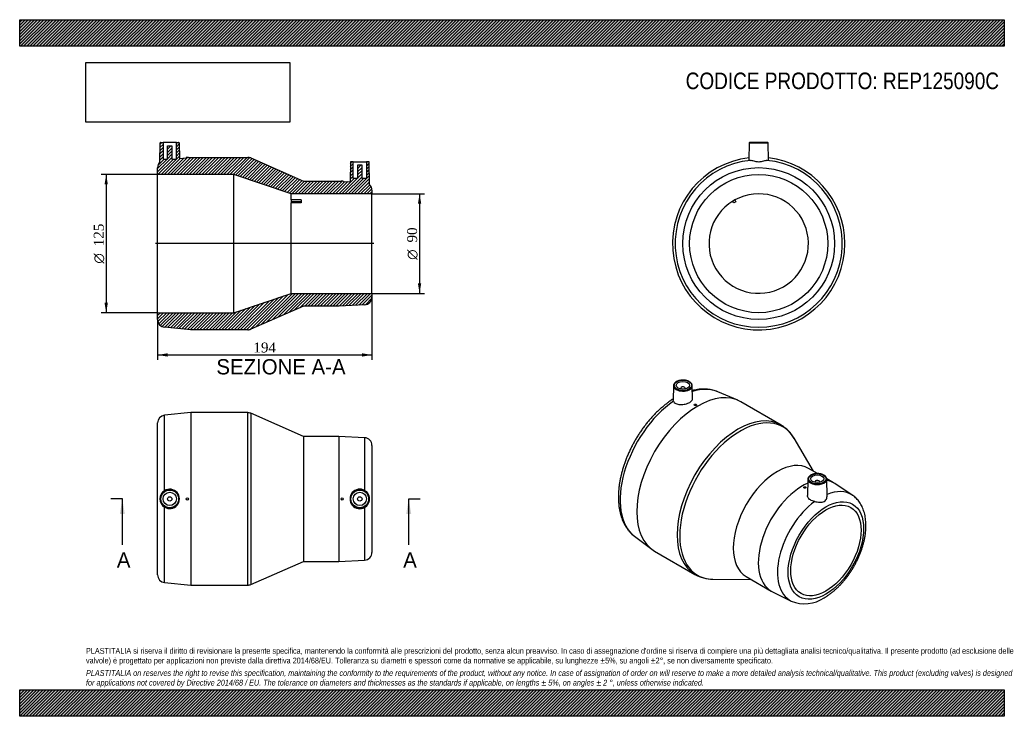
# Model space of a CAD drawing. Header units: millimetres. Extents: x 0 to 891, y 0 to 630.
import ezdxf
from ezdxf.enums import TextEntityAlignment as Align
from ezdxf.lldxf.tags import DXFTag

# ---------------------------------------------------------------- set-up
doc = ezdxf.new("R2010")
doc.units = ezdxf.units.MM
doc.header["$LTSCALE"] = 3
for name, color, linetype in [('Default', 7, 'Continuous'), ('DV4_Default', 7, 'Continuous'), ('REP125090C', 7, 'Continuous')]:
    doc.layers.add(name, color=color, linetype=linetype)
doc.styles.add('SEACAD_Solid_Edge_ANSI', font='seans.ttf')
doc.styles.add('SEACAD_Solid_Edge_ANSI1_Symbols', font='semeca1.ttf')
doc.styles.add('SEACAD_Times_New_Roman', font='times.ttf')
tags = doc.linetypes.add('CENTER2', pattern=[28.575, 19.05, -3.175, 3.175, -3.175]).pattern_tags.tags
tags[10:11] = [DXFTag(74, 4), DXFTag(75, 0), DXFTag(340, '0'), DXFTag(46, 0.0), DXFTag(50, 0.0), DXFTag(44, 0.0), DXFTag(45, 0.0)]
tags[8:9] = [DXFTag(74, 4), DXFTag(75, 0), DXFTag(340, '0'), DXFTag(46, 0.0), DXFTag(50, 0.0), DXFTag(44, 0.0), DXFTag(45, 0.0)]
tags[6:7] = [DXFTag(74, 4), DXFTag(75, 0), DXFTag(340, '0'), DXFTag(46, 0.0), DXFTag(50, 0.0), DXFTag(44, 0.0), DXFTag(45, 0.0)]
tags[4:5] = [DXFTag(74, 4), DXFTag(75, 0), DXFTag(340, '0'), DXFTag(46, 0.0), DXFTag(50, 0.0), DXFTag(44, 0.0), DXFTag(45, 0.0)]
doc.dimstyles.new('ANSImm', dxfattribs={"dimtxt": 9, "dimasz": 9, "dimexe": 4.5, "dimexo": 0, "dimgap": 2.25, "dimtad": 1, "dimdsep": 46, "dimtxsty": 'SEACAD_Times_New_Roman', "dimblk1": '_SE_FILLED', "dimblk2": '_SE_FILLED', "dimsah": 1, "dimcen": 4.5, "dimazin": 0, "dimtfac": 0.85, "dimtdec": 3, "dimtofl": 0, "dimtmove": 0, "dimatfit": 3, "dimfxl": 1, "dimarcsym": 0})
picture_1 = doc.add_image_def('image1.jpg', size_in_pixel=(4302, 1260))

# ---------------------------------------------------------------- blocks, each defined once
blk = doc.blocks.new('SE')
at = {"layer": 'REP125090C', "color": 7, "linetype": 'Continuous'}
for p, q in [((154.77, 274.61), (131.07, 272.25)), ((131.07, 204.04), (131.07, 272.25)), ((154.77, 274.61), (154.77, 118.61)), ((206.3, 274.61), (154.77, 274.61)), ((206.3, 118.61), (206.3, 274.61)), ((209.11, 274.03), (209.11, 119.2)), ((256.77, 253.11), (209.11, 274.03)), ((124.77, 127.95), (124.77, 265.28)), ((256.77, 253.11), (256.77, 140.11)), ((288.77, 253.11), (256.77, 253.11)), ((288.77, 253.11), (288.77, 140.11)), ((312.12, 251.95), (288.77, 253.11)), ((312.12, 251.95), (312.12, 204.31)), ((318.77, 244.96), (318.77, 148.27)), ((131.07, 120.98), (131.07, 189.19)), ((312.12, 188.92), (312.12, 141.28)), ((209.11, 119.2), (256.77, 140.11)), ((256.77, 140.11), (288.77, 140.11)), ((288.77, 140.11), (312.12, 141.28)), ((131.07, 120.98), (154.77, 118.61)), ((154.77, 118.61), (206.3, 118.61))]:
    blk.add_line(p, q, dxfattribs=at)
for centre, radius in [((135.77, 196.61), 8.51), ((307.77, 196.61), 8.51), ((135.77, 196.61), 8.01), ((135.77, 196.61), 6), ((135.77, 196.61), 2), ((151.77, 196.61), 1), ((291.77, 196.61), 1), ((307.77, 196.61), 8.01), ((307.77, 196.61), 6), ((307.77, 196.61), 2)]:
    blk.add_circle(centre, radius, dxfattribs=at)
for centre, radius, start, end in [((131.77, 265.28), 7, 95.71059, 180), ((206.3, 267.61), 7, 66.30931, 90), ((311.77, 244.96), 7, 0, 87.13759), ((135.75, 196.61), 8.77, 237.78164, 122.21836), ((307.78, 196.61), 8.83, 60.58479, 299.41521), ((135.72, 196.61), 8.76, 122.03844, 237.96156), ((307.81, 196.61), 8.81, 299.25064, 60.74936), ((311.77, 148.27), 7, 272.86241, 0), ((131.77, 127.95), 7, 180, 264.28941), ((206.3, 125.61), 7, 270, 293.69069)]:
    blk.add_arc(centre, radius, start, end, dxfattribs=at)
blk = doc.blocks.new('SE1')
at = {"layer": 'REP125090C', "color": 7, "linetype": 'Continuous'}
for p, q in [((591.64, 299.02), (591.36, 285.96)), ((598.15, 296.75), (598.15, 296.09)), ((602.15, 296.09), (602.15, 296.75)), ((608.91, 287.14), (608.66, 299.02)), ((649.73, 285.87), (631.87, 293.45)), ((610.46, 281.81), (610.46, 281.5)), ((612.46, 281.62), (612.46, 281.81)), ((689.02, 263.41), (652.58, 284.44)), ((718.45, 221.59), (700.81, 251.51)), ((721.98, 219.55), (713.96, 224.18)), ((713.26, 214.51), (712.95, 199.83)), ((736.58, 211.12), (730.26, 214.77)), ((730.61, 199.09), (730.28, 214.51)), ((709.46, 207.1), (709.46, 207)), ((711.46, 206.94), (711.46, 207.1)), ((719.77, 212.24), (719.77, 211.59)), ((723.77, 211.59), (723.77, 212.24)), ((753.47, 199.98), (737.57, 210.51)), ((556.43, 162.78), (571.92, 151.11)), ((574.58, 149.34), (611.02, 128.31)), ((657.46, 126.32), (680.08, 113.26)), ((627.22, 124.04), (661.95, 123.73)), ((681.1, 112.71), (698.17, 104.2))]:
    blk.add_line(p, q, dxfattribs=at)
for centre, radius, start, end in [((672.69, 235.41), 32.39, 29.50246, 59.79644), ((627.03, 156.21), 32.15, 240.05767, 270.44675), ((710.35, 133.12), 31.36, 247.1536, 304.46995)]:
    blk.add_arc(centre, radius, start, end, dxfattribs=at)
for centre, major_axis in [((600.15, 299.36), (-8.01, 0)), ((600.15, 299.36), (-6, 0)), ((611.46, 281.81), (-1, 0)), ((721.77, 214.85), (-8.01, 0)), ((721.77, 214.85), (6, 0)), ((710.46, 207.1), (1, 0)), ((729.55, 149.94), (-24.17, -41.86)), ((729.55, 149.94), (-22.5, -38.97))]:
    blk.add_ellipse(centre, major_axis=major_axis, ratio=0.57735, dxfattribs=at)
for centre, major_axis, start_param, end_param in [((613.58, 216.89), (-39, -67.55), 3.141593, 6.283185), ((600.15, 298.96), (8.51, 0), 3.12925, 6.231594), ((600.15, 298.96), (8.51, 0), 3.08061, 3.12925), ((600.15, 296.75), (-2, 0), 2.451775, 6.283185), ((600.15, 296.75), (-2, 0), 0, 0.689817), ((600.15, 298.96), (8.51, 0), 6.231594, 6.283185), ((600.15, 298.96), (8.51, 0), 0, 0.012343), ((596.83, 226.57), (37.82, 65.5), 0.07077, 0.560166), ((596.83, 226.57), (37.82, 65.5), 0.883695, 3.070823), ((650.02, 195.86), (39, 67.55), 0.000589, 3.140517), ((652.01, 194.71), (-38.71, -67.04), 2.826125, 6.283185), ((685.71, 175.25), (-28.25, -48.93), 3.141593, 6.283185), ((721.77, 214.45), (8.51, 0), 3.12925, 6.283185), ((721.77, 214.45), (8.51, 0), 3.082873, 3.12925), ((721.77, 214.45), (8.51, 0), 0.012343, 0.086279), ((721.77, 214.45), (8.51, 0), 0, 0.012343), ((708.33, 162.19), (-28.25, -48.93), 3.805362, 6.283185), ((721.77, 212.24), (2, 0), 0, 3.83141), ((721.77, 212.24), (2, 0), 5.593368, 6.283185), ((708.33, 162.19), (-28.25, -48.93), 3.10623, 3.344827), ((724.85, 152.66), (-27.67, -47.92), 3.105939, 3.780049), ((724.85, 152.66), (-27.67, -47.92), 4.066427, 6.31836), ((652.01, 194.71), (-38.71, -67.04), 0, 0.315468), ((708.33, 162.19), (-28.25, -48.93), 0, 0.035363)]:
    blk.add_ellipse(centre, major_axis=major_axis, ratio=0.57735, start_param=start_param, end_param=end_param, dxfattribs=at)
for points, knots in [([(608.62, 298.67), (608.64, 298.84), (608.68, 299.22), (608.54, 299.89), (608.23, 300.62), (607.75, 301.32), (607.1, 301.96), (606.29, 302.54), (605.35, 303.05), (604.29, 303.46), (603.14, 303.77), (601.93, 303.98), (600.68, 304.08), (599.42, 304.08), (598.17, 303.96), (596.97, 303.73), (595.84, 303.4), (594.79, 302.97), (593.86, 302.45), (593.07, 301.85), (592.42, 301.17), (591.97, 300.44), (591.71, 299.79), (591.69, 299.42), (591.68, 299.29)], [0, 0, 0, 0, 0.026913, 0.072352, 0.117792, 0.163863, 0.210819, 0.258461, 0.306437, 0.354465, 0.402432, 0.450326, 0.498168, 0.545991, 0.59383, 0.641712, 0.689675, 0.737758, 0.785985, 0.834345, 0.882686, 0.930666, 0.977839, 1, 1, 1, 1]), ([(631.82, 293.44), (631.37, 293.64), (630.31, 294.09), (628.32, 294.73), (626.01, 295.3), (623.6, 295.7), (621.14, 295.93), (618.62, 295.99), (616.04, 295.88), (613.41, 295.58), (610.97, 295.16), (609.41, 294.8), (608.75, 294.63)], [0, 0, 0, 0, 0.037027, 0.1024042, 0.168058, 0.2341234, 0.3007093, 0.3678921, 0.4357112, 0.504168, 0.5732288, 0.6242745, 0.6242745, 0.6242745, 0.6242745]), ([(591.38, 286.94), (590.79, 286.57), (589.27, 285.58), (586.89, 283.92), (584.2, 281.88), (581.55, 279.7), (578.95, 277.4), (576.39, 274.98), (573.88, 272.43), (571.44, 269.78), (569.05, 267.03), (566.74, 264.17), (564.5, 261.23), (562.34, 258.2), (560.27, 255.1), (558.28, 251.93), (556.39, 248.7), (554.59, 245.42), (552.9, 242.09), (551.31, 238.72), (549.83, 235.33), (548.47, 231.9), (547.22, 228.47), (546.09, 225.03), (545.09, 221.58), (544.21, 218.15), (543.46, 214.73), (542.85, 211.34), (542.36, 207.97), (542.02, 204.65), (541.81, 201.37), (541.74, 198.14), (541.82, 194.98), (542.04, 191.89), (542.4, 188.87), (542.91, 185.95), (543.57, 183.12), (544.37, 180.4), (545.31, 177.79), (546.39, 175.31), (547.61, 172.96), (548.96, 170.75), (550.43, 168.69), (552.02, 166.78), (553.72, 165.05), (555.23, 163.69), (556.1, 163.05), (556.43, 162.81)], [0.0200512, 0.0200512, 0.0200512, 0.0200512, 0.0344431, 0.0568963, 0.0793333, 0.1017498, 0.1241434, 0.1465133, 0.16886, 0.1911849, 0.2134899, 0.2357774, 0.2580501, 0.2803109, 0.3025628, 0.3248089, 0.3470524, 0.3692964, 0.3915433, 0.4137962, 0.4360581, 0.4583324, 0.4806221, 0.5029305, 0.5252605, 0.5476147, 0.5699958, 0.5924055, 0.614845, 0.6373146, 0.659813, 0.6823369, 0.7048807, 0.7274348, 0.7499814, 0.7725012, 0.79497, 0.8173592, 0.8396367, 0.86177, 0.8837287, 0.9054885, 0.9270349, 0.9483654, 0.9694908, 0.9904345, 1, 1, 1, 1]), ([(591.58, 284.99), (591.92, 284.15), (592.69, 283.4), (594.83, 282.34), (596.2, 282.03), (599.19, 281.88), (600.8, 282.04), (603.81, 282.75), (605.22, 283.28), (607.45, 284.57), (608.25, 285.31), (608.82, 286.41), (608.92, 286.78), (608.91, 287.14)], [0, 0, 0, 0, 0.125, 0.125, 0.25, 0.25, 0.375, 0.375, 0.5, 0.5, 0.625, 0.625, 0.6864707, 0.6864707, 0.6864707, 0.6864707]), ([(612.46, 281.62), (612.46, 281.56), (612.44, 281.5), (612.41, 281.44), (612.37, 281.39), (612.31, 281.33), (612.24, 281.28), (612.17, 281.23), (612.09, 281.19), (611.99, 281.15), (611.9, 281.12), (611.8, 281.09), (611.69, 281.07), (611.58, 281.05), (611.46, 281.04), (611.35, 281.03), (611.24, 281.03), (611.13, 281.04), (611.03, 281.06), (610.93, 281.08), (610.84, 281.11), (610.76, 281.15), (610.68, 281.18), (610.61, 281.23), (610.56, 281.28), (610.51, 281.33), (610.48, 281.38), (610.47, 281.44), (610.46, 281.46), (610.46, 281.48), (610.46, 281.5)], [0, 0, 0, 0, 0.0535143, 0.0535143, 0.0535143, 0.1070429, 0.1070429, 0.1070429, 0.1603726, 0.1603726, 0.1603726, 0.2136085, 0.2136085, 0.2136085, 0.2669906, 0.2669906, 0.2669906, 0.3206732, 0.3206732, 0.3206732, 0.3746459, 0.3746459, 0.3746459, 0.4287569, 0.4287569, 0.4287569, 0.4828117, 0.4828117, 0.4828117, 0.5002517, 0.5002517, 0.5002517, 0.5002517]), ([(715.86, 218.15), (715.68, 218.04), (715.26, 217.78), (714.59, 217.25), (713.98, 216.57), (713.54, 215.84), (713.32, 215.21), (713.3, 214.87), (713.3, 214.77)], [0, 0, 0, 0, 0.108927, 0.315566, 0.52222, 0.727089, 0.928284, 1, 1, 1, 1]), ([(730.22, 214.91), (730.21, 215.05), (730.17, 215.4), (729.9, 216.03), (729.44, 216.72), (728.81, 217.38), (728.03, 217.96), (727.1, 218.48), (726.05, 218.9), (724.92, 219.23), (723.71, 219.45), (722.47, 219.57), (721.21, 219.58), (719.96, 219.47), (718.75, 219.26), (717.61, 218.94), (716.62, 218.56), (716.11, 218.29), (715.86, 218.15)], [0, 0, 0, 0, 0.029885, 0.092752, 0.156391, 0.221252, 0.287122, 0.353514, 0.420022, 0.486452, 0.55278, 0.619031, 0.685249, 0.751484, 0.817772, 0.884166, 0.950719, 1, 1, 1, 1]), ([(711.46, 206.94), (711.46, 206.87), (711.44, 206.81), (711.4, 206.74), (711.36, 206.68), (711.31, 206.62), (711.24, 206.57), (711.17, 206.52), (711.08, 206.48), (710.99, 206.44), (710.89, 206.41), (710.78, 206.39), (710.67, 206.37), (710.57, 206.36), (710.45, 206.36), (710.34, 206.37), (710.23, 206.38), (710.12, 206.4), (710.02, 206.43), (709.92, 206.47), (709.82, 206.51), (709.75, 206.56), (709.67, 206.61), (709.6, 206.67), (709.55, 206.73), (709.5, 206.8), (709.47, 206.87), (709.46, 206.93), (709.46, 206.96), (709.46, 206.98), (709.46, 207)], [0, 0, 0, 0, 0.0536556, 0.0536556, 0.0536556, 0.1073121, 0.1073121, 0.1073121, 0.1609574, 0.1609574, 0.1609574, 0.2145991, 0.2145991, 0.2145991, 0.2682469, 0.2682469, 0.2682469, 0.3219147, 0.3219147, 0.3219147, 0.3756237, 0.3756237, 0.3756237, 0.4293908, 0.4293908, 0.4293908, 0.4832045, 0.4832045, 0.4832045, 0.4997081, 0.4997081, 0.4997081, 0.4997081]), ([(719.41, 194.26), (717.93, 194.46), (716.56, 194.94), (714.39, 196.34), (713.62, 197.25), (713.03, 198.76), (712.94, 199.3), (712.95, 199.83)], [0, 0, 0, 0, 0.125, 0.125, 0.25, 0.25, 0.3148537, 0.3148537, 0.3148537, 0.3148537]), ([(719.41, 194.26), (720.94, 194.04), (722.54, 193.77), (724.77, 193.66), (725.49, 193.67), (726.83, 193.87), (727.47, 194.07), (729.14, 195.03), (729.93, 196.17), (730.52, 197.92), (730.62, 198.53), (730.61, 199.1)], [0, 0, 0, 0, 0.25, 0.25, 0.375, 0.375, 0.5, 0.5, 0.75, 0.75, 0.8793987, 0.8793987, 0.8793987, 0.8793987]), ([(728.1, 107.27), (728.57, 107.54), (729.71, 108.22), (731.76, 109.55), (734.09, 111.23), (736.39, 113.06), (738.64, 115.01), (740.84, 117.09), (742.99, 119.28), (745.07, 121.59), (747.08, 123.99), (749.02, 126.49), (750.88, 129.07), (752.65, 131.72), (754.33, 134.45), (755.91, 137.23), (757.39, 140.06), (758.77, 142.94), (760.04, 145.85), (761.19, 148.78), (762.22, 151.73), (763.13, 154.68), (763.91, 157.64), (764.56, 160.58), (765.08, 163.5), (765.46, 166.4), (765.71, 169.26), (765.8, 172.07), (765.75, 174.83), (765.56, 177.52), (765.21, 180.14), (764.71, 182.67), (764.06, 185.1), (763.26, 187.42), (762.32, 189.61), (761.23, 191.67), (760.01, 193.58), (758.67, 195.35), (757.21, 196.96), (755.65, 198.38), (754.36, 199.41), (753.65, 199.85), (753.47, 199.96)], [0, 0, 0, 0, 0.014034, 0.040192, 0.066321, 0.092423, 0.118488, 0.144512, 0.170494, 0.196437, 0.222346, 0.248224, 0.27408, 0.299918, 0.325746, 0.351572, 0.377401, 0.40324, 0.429095, 0.454973, 0.480882, 0.506829, 0.532819, 0.55886, 0.584955, 0.611106, 0.637314, 0.663573, 0.689872, 0.716191, 0.742489, 0.768722, 0.794834, 0.820761, 0.846438, 0.871809, 0.896833, 0.921497, 0.945811, 0.969813, 0.993563, 1, 1, 1, 1])]:
    blk.add_open_spline(points, degree=3, knots=knots, dxfattribs=at)
blk.add_open_spline([(591.58, 284.99), (591.43, 285.37), (591.35, 285.69), (591.36, 285.98)], degree=3, dxfattribs=at)
blk = doc.blocks.new('SE2')
at = {"layer": 'REP125090C', "color": 7, "linetype": 'Continuous'}
for p, q in [((660.23, 518.53), (659.96, 503.11)), ((660.23, 518.53), (677.25, 518.53)), ((676.75, 519.02), (660.73, 519.02)), ((677.52, 503.11), (677.25, 518.53)), ((646.38, 464.25), (645.38, 465.98)), ((648.11, 465.25), (646.38, 464.25)), ((647.11, 466.98), (648.11, 465.25))]:
    blk.add_line(p, q, dxfattribs=at)
for radius in [68.67, 62.5]:
    blk.add_circle((668.74, 427.52), radius, dxfattribs=at)
for centre, radius, start, end in [((660.73, 518.52), 0.5, 90, 179), ((676.75, 518.52), 0.5, 1, 90), ((668.74, 427.52), 78, 96.4367, 0), ((668.74, 427.52), 75.63, 95.63202, 84.36798), ((668.74, 427.52), 78, 0, 83.5633), ((668.74, 427.52), 45, 121.27334, 118.72666), ((668.74, 427.52), 45, 118.72666, 121.27334)]:
    blk.add_arc(centre, radius, start, end, dxfattribs=at)
for points, knots in [([(659.96, 503.11), (659.96, 503.1), (659.96, 503.09), (660.01, 502.93), (660.48, 502.83), (661.32, 502.78)], [0.8680794, 0.8680794, 0.8680794, 0.8680794, 0.875, 0.875, 1, 1, 1, 1]), ([(676.16, 502.78), (675.35, 502.73), (674.25, 502.37), (672.35, 501.82), (671.66, 501.63), (670.24, 501.36), (669.48, 501.27), (667.99, 501.27), (667.24, 501.35), (665.82, 501.63), (665.14, 501.81), (663.22, 502.37), (662.13, 502.73), (661.32, 502.78)], [0, 0, 0, 0, 0.25, 0.25, 0.375, 0.375, 0.5, 0.5, 0.625, 0.625, 0.75, 0.75, 1, 1, 1, 1]), ([(676.16, 502.78), (677, 502.83), (677.47, 502.93), (677.52, 503.09), (677.52, 503.1), (677.52, 503.11)], [0, 0, 0, 0, 0.125, 0.125, 0.1319098, 0.1319098, 0.1319098, 0.1319098])]:
    blk.add_open_spline(points, degree=3, knots=knots, dxfattribs=at)
blk = doc.blocks.new('SE4')
at = {"color": 7, "linetype": 'Continuous', "style": 'SEACAD_Solid_Edge_ANSI'}
blk.add_text('A', height=13.8, dxfattribs=at).set_placement((347.05, 148.31), align=Align.TOP_LEFT)
blk = doc.blocks.new('SE5')
at = {"color": 7, "linetype": 'Continuous', "style": 'SEACAD_Solid_Edge_ANSI'}
blk.add_text('A', height=13.8, dxfattribs=at).set_placement((87.92, 148.31), align=Align.TOP_LEFT)
blk = doc.blocks.new('SEANNOT_GROUP')
at = {"linetype": 'Continuous'}
blk.add_hatch(color=7, dxfattribs=at).paths.add_polyline_path([(354.33, 182.81), (352.03, 196.61), (349.73, 182.81)])
at = {"color": 7, "linetype": 'Continuous'}
blk.add_lwpolyline([(352.03, 155.21), (352.03, 196.61)], dxfattribs=at)
blk = doc.blocks.new('SEANNOT_GROUP1')
at = {"linetype": 'Continuous'}
blk.add_hatch(color=7, dxfattribs=at).paths.add_polyline_path([(95.19, 182.81), (92.89, 196.61), (90.59, 182.81)])
at = {"color": 7, "linetype": 'Continuous'}
blk.add_lwpolyline([(92.89, 155.21), (92.89, 196.61)], dxfattribs=at)
blk = doc.blocks.new('SE3')
at = {"layer": 'Default', "color": 7, "linetype": 'CENTER2'}
for p, q in [((92.89, 196.61), (82.54, 196.61)), ((352.03, 196.61), (362.38, 196.61))]:
    blk.add_line(p, q, dxfattribs=at)
at = {"layer": 'Default', "color": 7, "linetype": 'CENTER2', "const_width": 0.0001}
blk.add_lwpolyline([(352.03, 196.61), (92.89, 196.61)], dxfattribs=at)
at = {"layer": 'Default'}
for name in ['SEANNOT_GROUP1', 'SEANNOT_GROUP', 'SE5', 'SE4']:
    blk.add_blockref(name, (0, 0), dxfattribs=at)
blk = doc.blocks.new('SE6')
at = {"layer": 'REP125090C', "linetype": 'Continuous'}
h = blk.add_hatch(dxfattribs=at)
h.set_pattern_fill('LINE', scale=0.62992, angle=45, style=0)
edge = h.paths.add_edge_path()
edge.add_line((144.52, 504.49), (144.28, 518.53))
edge.add_arc((143.78, 518.52), 0.5, 1, 90)
edge.add_line((143.78, 519.02), (141.77, 519.02))
edge.add_line((141.77, 519.02), (141.77, 504.02))
edge.add_line((141.77, 504.02), (137.77, 504.02))
edge.add_line((137.77, 504.02), (137.77, 515.82))
edge.add_line((137.77, 515.82), (133.77, 515.82))
edge.add_line((133.77, 515.82), (133.77, 504.02))
edge.add_line((133.77, 504.02), (129.77, 504.02))
edge.add_line((129.77, 504.02), (129.77, 519.02))
edge.add_line((129.77, 519.02), (127.76, 519.02))
edge.add_arc((127.76, 518.52), 0.5, 90, 179)
edge.add_line((127.26, 518.53), (126.96, 501.27))
edge.add_arc((131.77, 496.18), 7, 133.40224, 180)
edge.add_line((124.77, 496.18), (124.77, 490.02))
edge.add_line((124.77, 490.02), (193.77, 490.02))
edge.add_line((193.77, 490.02), (245.77, 472.52))
edge.add_line((245.77, 472.52), (318.77, 472.52))
edge.add_line((318.77, 472.52), (318.77, 475.86))
edge.add_arc((311.77, 475.86), 7, 0, 46.03039)
edge.add_line((316.63, 480.9), (316.28, 501.03))
edge.add_arc((315.78, 501.02), 0.5, 1, 90)
edge.add_line((315.78, 501.52), (313.77, 501.52))
edge.add_line((313.77, 501.52), (313.77, 486.52))
edge.add_line((313.77, 486.52), (309.77, 486.52))
edge.add_line((309.77, 486.52), (309.77, 498.32))
edge.add_line((309.77, 498.32), (305.77, 498.32))
edge.add_line((305.77, 498.32), (305.77, 486.52))
edge.add_line((305.77, 486.52), (301.77, 486.52))
edge.add_line((301.77, 486.52), (301.77, 501.52))
edge.add_line((301.77, 501.52), (299.76, 501.52))
edge.add_arc((299.76, 501.02), 0.5, 90, 179)
edge.add_line((299.26, 501.03), (298.95, 483.51))
edge.add_line((298.95, 483.51), (292.77, 483.82))
edge.add_line((292.77, 483.82), (292.77, 484.02))
edge.add_line((292.77, 484.02), (290.77, 484.02))
edge.add_line((290.77, 484.02), (290.77, 483.92))
edge.add_line((290.77, 483.92), (288.77, 484.02))
edge.add_line((288.77, 484.02), (256.77, 484.02))
edge.add_line((256.77, 484.02), (209.11, 504.93))
edge.add_arc((206.3, 498.52), 7, 66.30931, 90)
edge.add_line((206.3, 505.52), (154.77, 505.52))
edge.add_line((154.77, 505.52), (152.77, 505.32))
edge.add_line((152.77, 505.32), (152.77, 505.52))
edge.add_line((152.77, 505.52), (150.77, 505.52))
edge.add_line((150.77, 505.52), (150.77, 505.12))
edge.add_line((150.77, 505.12), (144.52, 504.49))
h = blk.add_hatch(dxfattribs=at)
h.set_pattern_fill('LINE', scale=0.62992, angle=45, style=0)
edge = h.paths.add_edge_path()
edge.add_line((318.77, 382.52), (245.77, 382.52))
edge.add_line((245.77, 382.52), (193.77, 365.02))
edge.add_line((193.77, 365.02), (124.77, 365.02))
edge.add_line((124.77, 365.02), (124.77, 358.85))
edge.add_arc((131.77, 358.85), 7, 180, 264.28941)
edge.add_line((131.07, 351.89), (154.77, 349.52))
edge.add_line((154.77, 349.52), (206.3, 349.52))
edge.add_arc((206.3, 356.52), 7, 270, 293.69069)
edge.add_line((209.11, 350.11), (256.77, 371.02))
edge.add_line((256.77, 371.02), (288.77, 371.02))
edge.add_line((288.77, 371.02), (312.12, 372.19))
edge.add_arc((311.77, 379.18), 7, 272.86241, 360)
edge.add_line((318.77, 379.18), (318.77, 382.52))
at = {"layer": 'DV4_Default', "color": 7, "linetype": 'CENTER2'}
blk.add_line((320.52, 427.52), (123.02, 427.52), dxfattribs=at)
at = {"layer": 'REP125090C', "color": 7, "linetype": 'Continuous'}
for p, q in [((126.96, 501.27), (127.26, 518.53)), ((127.76, 519.02), (129.77, 519.02)), ((141.77, 519.02), (129.77, 519.02)), ((129.77, 519.02), (129.77, 504.02)), ((141.77, 519.02), (143.78, 519.02)), ((141.77, 504.02), (141.77, 519.02)), ((144.28, 518.53), (144.52, 504.49)), ((133.77, 515.82), (137.77, 515.82)), ((133.77, 504.02), (133.77, 515.82)), ((137.77, 515.82), (137.77, 504.02)), ((129.77, 504.02), (133.77, 504.02)), ((137.77, 504.02), (141.77, 504.02)), ((144.52, 504.49), (150.77, 505.12)), ((150.77, 505.52), (150.77, 505.12)), ((152.77, 505.52), (150.77, 505.52)), ((152.77, 505.32), (152.77, 505.52)), ((152.77, 505.32), (154.77, 505.52)), ((154.77, 505.52), (206.3, 505.52)), ((209.11, 504.93), (256.77, 484.02)), ((299.26, 501.03), (298.95, 483.51)), ((301.77, 501.52), (299.76, 501.52)), ((301.77, 501.52), (313.77, 501.52)), ((301.77, 486.52), (301.77, 501.52)), ((313.77, 501.52), (313.77, 486.52)), ((315.78, 501.52), (313.77, 501.52)), ((316.63, 480.9), (316.28, 501.03)), ((124.77, 490.02), (124.77, 496.18)), ((305.77, 498.32), (305.77, 486.52)), ((309.77, 498.32), (305.77, 498.32)), ((309.77, 486.52), (309.77, 498.32)), ((124.77, 365.02), (124.77, 490.02)), ((193.77, 490.02), (124.77, 490.02)), ((193.77, 365.02), (193.77, 490.02)), ((245.77, 472.52), (193.77, 490.02)), ((256.77, 484.02), (288.77, 484.02)), ((288.77, 484.02), (290.77, 483.92)), ((290.77, 484.02), (290.77, 483.92)), ((292.77, 484.02), (290.77, 484.02)), ((292.77, 483.82), (292.77, 484.02)), ((292.77, 483.82), (298.95, 483.51)), ((305.77, 486.52), (301.77, 486.52)), ((313.77, 486.52), (309.77, 486.52)), ((245.77, 466.98), (245.77, 472.52)), ((318.77, 472.52), (245.77, 472.52)), ((318.77, 475.86), (318.77, 472.52)), ((318.77, 382.52), (318.77, 472.52)), ((254.77, 466.98), (245.77, 466.98)), ((245.77, 466.98), (245.77, 465.25)), ((254.77, 465.25), (245.77, 465.25)), ((245.77, 465.25), (245.77, 464.25)), ((245.77, 382.52), (245.77, 464.25)), ((254.77, 464.25), (245.77, 464.25)), ((254.77, 466.98), (254.77, 465.25)), ((254.77, 465.25), (254.77, 464.25)), ((193.77, 365.02), (245.77, 382.52)), ((245.77, 382.52), (318.77, 382.52)), ((318.77, 382.52), (318.77, 379.18)), ((256.77, 371.02), (209.11, 350.11)), ((288.77, 371.02), (256.77, 371.02)), ((312.12, 372.19), (288.77, 371.02)), ((124.77, 365.02), (193.77, 365.02)), ((124.77, 358.85), (124.77, 365.02)), ((154.77, 349.52), (131.07, 351.89)), ((206.3, 349.52), (154.77, 349.52))]:
    blk.add_line(p, q, dxfattribs=at)
for centre, radius, start, end in [((127.76, 518.52), 0.5, 90, 179), ((143.78, 518.52), 0.5, 1, 90), ((131.77, 496.18), 7, 133.40224, 180), ((206.3, 498.52), 7, 66.30931, 90), ((299.76, 501.02), 0.5, 90, 179), ((315.78, 501.02), 0.5, 1, 90), ((311.77, 475.86), 7, 0, 46.03039), ((311.77, 379.18), 7, 272.86241, 0), ((131.77, 358.85), 7, 180, 264.28941), ((206.3, 356.52), 7, 270, 293.69069)]:
    blk.add_arc(centre, radius, start, end, dxfattribs=at)
blk = doc.blocks.new('GDimGGroup')
at = {"layer": 'Default', "linetype": 'Continuous'}
for points in [[(363.35, 463.52), (361.85, 472.52), (360.35, 463.52)], [(363.35, 391.52), (360.35, 391.52), (361.85, 382.52)]]:
    blk.add_hatch(color=7, dxfattribs=at).paths.add_polyline_path(points)
at = {"layer": 'Default', "color": 7, "linetype": 'Continuous'}
for p, q in [((318.77, 472.52), (366.35, 472.52)), ((361.85, 472.52), (361.85, 382.52)), ((318.77, 382.52), (366.35, 382.52))]:
    blk.add_line(p, q, dxfattribs=at)
for s, style, p in [('90', 'SEACAD_Times_New_Roman', (350.6, 428.53)), ('O', 'SEACAD_Solid_Edge_ANSI1_Symbols', (350.6, 412.86))]:
    blk.add_text(s, height=9, rotation=90, dxfattribs=dict(at, style=style)).set_placement(p, align=Align.TOP_LEFT)
blk = doc.blocks.new('GDimGGroup1')
at = {"layer": 'Default', "linetype": 'Continuous'}
for points in [[(76.78, 481.02), (79.78, 481.02), (78.28, 490.02)], [(76.78, 374.02), (78.28, 365.02), (79.78, 374.02)]]:
    blk.add_hatch(color=7, dxfattribs=at).paths.add_polyline_path(points)
at = {"layer": 'Default', "color": 7, "linetype": 'Continuous'}
for p, q in [((124.77, 490.02), (73.78, 490.02)), ((78.28, 490.02), (78.28, 365.02)), ((124.77, 365.02), (73.78, 365.02))]:
    blk.add_line(p, q, dxfattribs=at)
for s, style, p in [('125', 'SEACAD_Times_New_Roman', (67.03, 425.11)), ('O', 'SEACAD_Solid_Edge_ANSI1_Symbols', (67.03, 409.45))]:
    blk.add_text(s, height=9, rotation=90, dxfattribs=dict(at, style=style)).set_placement(p, align=Align.TOP_LEFT)
blk = doc.blocks.new('DMBLK18')
at = {"layer": 'Default', "linetype": 'Continuous'}
for points in [[(133.77, 325.3), (133.77, 328.3), (124.77, 326.8)], [(309.77, 325.3), (318.77, 326.8), (309.77, 328.3)]]:
    blk.add_hatch(color=7, dxfattribs=at).paths.add_polyline_path(points)
at = {"layer": 'Default', "color": 7, "linetype": 'Continuous'}
for p, q in [((318.77, 379.18), (318.77, 322.3)), ((124.77, 358.85), (124.77, 322.3)), ((124.77, 326.8), (318.77, 326.8))]:
    blk.add_line(p, q, dxfattribs=at)
at = {"layer": 'Default', "color": 7, "linetype": 'Continuous', "style": 'SEACAD_Times_New_Roman'}
blk.add_text('194', height=9, dxfattribs=at).set_placement((211.53, 338.05), align=Align.TOP_LEFT)
blk = doc.blocks.new('_SE_FILLED')
at = {"color": 0}
blk.add_line((0, 0), (-1, 0), dxfattribs=at)
blk.add_solid([(0, 0), (-1, -0.1665), (-1, 0.1665), (0, 0)], dxfattribs=at)

msp = doc.modelspace()

# ---------------------------------------------------------------- hatches: boundary and pattern name
at = {"layer": 'Default', "linetype": 'Continuous'}
h = msp.add_hatch(dxfattribs=at)
h.set_pattern_fill('LINE', scale=0.629921, angle=45, style=0)
h.paths.add_polyline_path([(891, 606), (891, 630), (0, 630), (0, 606)])
for points in [[(891, 606), (891, 630), (0, 630), (0, 606)], [(891, 0), (891, 24), (0, 24), (0, 0)]]:
    msp.add_hatch(color=7, dxfattribs=at).paths.add_polyline_path(points)
h = msp.add_hatch(dxfattribs=at)
h.set_pattern_fill('LINE', scale=0.62992, angle=45, style=0)
h.paths.add_polyline_path([(891, 0), (891, 24), (0, 24), (0, 0)])

# ---------------------------------------------------------------- linework, layer by layer
at = {"layer": 'Default', "color": 7, "linetype": 'Continuous'}
for p, q in [((0, 630), (891, 630)), ((0, 606), (0, 630)), ((891, 630), (891, 606)), ((891, 606), (0, 606)), ((0, 24), (891, 24)), ((0, 0), (0, 24)), ((891, 24), (891, 0)), ((891, 0), (0, 0))]:
    msp.add_line(p, q, dxfattribs=at)

# ---------------------------------------------------------------- block references
at = {"layer": 'Default'}
for name in ['SE6', 'SE2', 'GDimGGroup1', 'GDimGGroup', 'SE1', 'SE', 'SE3']:
    msp.add_blockref(name, (0, 0), dxfattribs=at)

# ---------------------------------------------------------------- texts
at = {"layer": 'Default', "color": 7, "linetype": 'Continuous', "style": 'SEACAD_Solid_Edge_ANSI'}
msp.add_text('SEZIONE A-A', height=13.8, dxfattribs=at).set_placement((177.992, 323.001), align=Align.TOP_LEFT)
at = {"layer": 'Default', "attachment_point": 1}
for s, insert, char_height, width in [('{\\fArial Narrow|b0||i0||c0|p34;\\C7;\\H15.;\\W1.;CODICE PRODOTTO: REP125090C}', (602.666, 582.191), 15, 284.40685), ("{\\fArial Narrow|b0||i0||c0|p34;\\C7;\\H5.25;\\W1.;PLASTITALIA si riserva il diritto di revisionare la presente specifica, mantenendo la conformità alle prescrizioni del prodotto, senza alcun preavviso. In caso di assegnazione d'ordine si riserva di compiere una più dettagliata analisi tecnico/qualitativa. Il presente prodotto (ad esclusione delle \\P}{\\fArial Narrow|b0||i0||c0|p34;\\C7;\\H5.25;\\W1.;valvole) è progettato per applicazioni non previste dalla direttiva 2014/68/EU. Tolleranza su diametri e spessori come da normative se applicabile, su lunghezze ±5%, su angoli ±2°, se non diversamente specificato.\\P}{\\fArial Narrow|b0||i0||c0|p34;\\C7;\\H1.5;\\W1.;   \\P}{\\fArial Narrow|b0||i1||c0|p34;\\C7;\\H5.25;\\W1.;PLASTITALIA on reserves the right to revise this specification, maintaining the conformity to the requirements of the product, without any notice. In case of assignation of order on will reserve to make a more detailed analysis technical/qualitative. This product (excluding valves) is designed \\P}{\\fArial Narrow|b0||i1||c0|p34;\\C7;\\H5.25;\\W1.;for applications not covered by Directive 2014/68 / EU. The tolerance on diameters and thicknesses as the standards if applicable, on lengths ± 5%, on angles ± 2 °, unless otherwise indicated.\\P}", (60, 61.807), 5.25, 771)]:
    msp.add_mtext(s, dxfattribs=dict(at, insert=insert, char_height=char_height, width=width))

# ---------------------------------------------------------------- dimensions: what is measured, and where the dimension line sits
at = {"layer": 'Default', "color": 7, "linetype": 'Continuous'}
dim = msp.add_linear_dim(base=(318.768, 326.801), p1=(124.768, 365.018), p2=(318.768, 382.518), text='\\A1;<>', dimstyle='ANSImm', dxfattribs=at)
dim.commit()
dim.dimension.update_dxf_attribs({"geometry": 'DMBLK18', "text_midpoint": (221.768, 326.801), "dimtype": 160})

# ---------------------------------------------------------------- pictures from other files: only their frames are drawn
image = msp.add_image(picture_1, insert=(60, 537.31), size_in_units=(184.371, 54))
image.dxf.flags = 7

doc.saveas('drawing.dxf')
